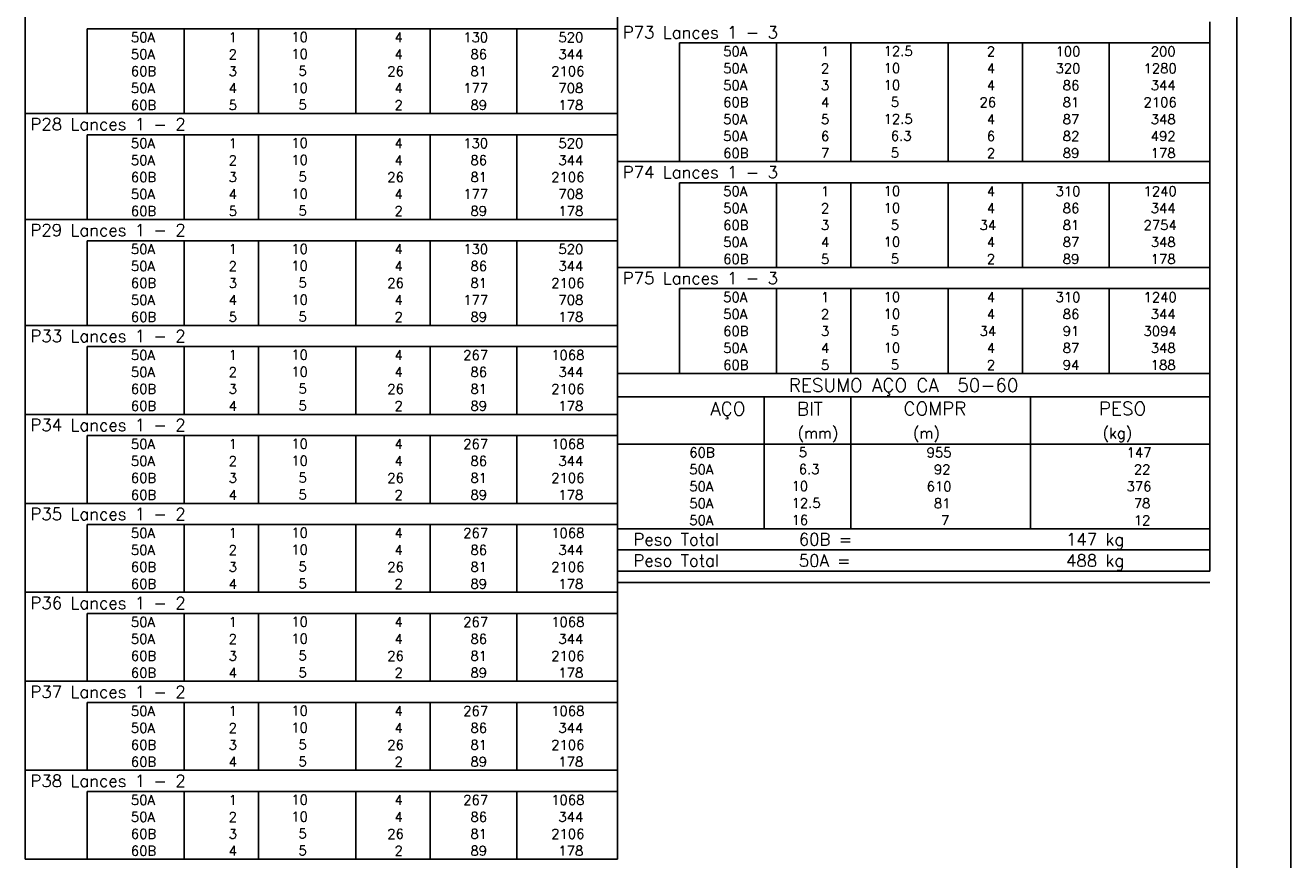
# Model space of a CAD drawing. Extents: x 0 to 119, y 0 to 84.
# Tile 15 of 19: x 95 to 119, y 31 to 47. Entities that reach past the tile are written whole.
import ezdxf

# ---------------------------------------------------------------- set-up
doc = ezdxf.new("R2010")
doc.units = 0
doc.header["$MEASUREMENT"] = 0
for name, color, linetype in [('1', 1, 'CONTINUOUS'), ('2', 2, 'CONTINUOUS'), ('8', 8, 'CONTINUOUS')]:
    doc.layers.add(name, color=color, linetype=linetype)
doc.styles.get("Standard").update_dxf_attribs({"font": 'ROMANS.SHX'})

msp = doc.modelspace()

# ---------------------------------------------------------------- linework, layer by layer
at = {"layer": '1', "linetype": 'Continuous'}
msp.add_line((118.9, 0), (118.9, 84.1), dxfattribs=at)
at = {"layer": '2', "linetype": 'Continuous'}
for p, q in [((95.4, 46.563), (95.4, 46.956)), ((106.4, 46.563), (106.4, 46.956)), ((95.4, 46.248), (95.4, 46.563)), ((106.4, 46.563), (96.55, 46.563)), ((96.55, 46.563), (96.55, 46.248)), ((98.35, 46.563), (98.35, 46.248)), ((99.73, 46.563), (99.73, 46.248)), ((101.54, 46.563), (101.54, 46.248)), ((102.92, 46.563), (102.92, 46.248)), ((104.53, 46.563), (104.53, 46.248)), ((106.4, 46.3), (106.4, 46.694)), ((106.4, 46.248), (106.4, 46.563)), ((117.4, 46.3), (117.4, 46.694)), ((106.4, 45.985), (106.4, 46.3)), ((117.4, 46.3), (107.55, 46.3)), ((107.55, 46.3), (107.55, 45.985)), ((109.35, 46.3), (109.35, 45.985)), ((110.73, 46.3), (110.73, 45.985)), ((112.54, 46.3), (112.54, 45.985)), ((113.92, 46.3), (113.92, 45.985)), ((115.53, 46.3), (115.53, 45.985)), ((117.4, 45.985), (117.4, 46.3)), ((95.4, 45.933), (95.4, 46.248)), ((96.55, 46.248), (96.55, 45.933)), ((98.35, 46.248), (98.35, 45.933)), ((99.73, 46.248), (99.73, 45.933)), ((101.54, 46.248), (101.54, 45.933)), ((102.92, 46.248), (102.92, 45.933)), ((104.53, 46.248), (104.53, 45.933)), ((106.4, 45.933), (106.4, 46.248)), ((95.4, 45.618), (95.4, 45.933)), ((96.55, 45.933), (96.55, 45.618)), ((98.35, 45.933), (98.35, 45.618)), ((99.73, 45.933), (99.73, 45.618)), ((101.54, 45.933), (101.54, 45.618)), ((102.92, 45.933), (102.92, 45.618)), ((104.53, 45.933), (104.53, 45.618)), ((106.4, 45.67), (106.4, 45.985)), ((106.4, 45.618), (106.4, 45.933)), ((107.55, 45.985), (107.55, 45.67)), ((109.35, 45.985), (109.35, 45.67)), ((110.73, 45.985), (110.73, 45.67)), ((112.54, 45.985), (112.54, 45.67)), ((113.92, 45.985), (113.92, 45.67)), ((115.53, 45.985), (115.53, 45.67)), ((117.4, 45.67), (117.4, 45.985)), ((95.4, 45.303), (95.4, 45.618)), ((96.55, 45.618), (96.55, 45.303)), ((98.35, 45.618), (98.35, 45.303)), ((99.73, 45.618), (99.73, 45.303)), ((101.54, 45.618), (101.54, 45.303)), ((102.92, 45.618), (102.92, 45.303)), ((104.53, 45.618), (104.53, 45.303)), ((106.4, 45.355), (106.4, 45.67)), ((106.4, 45.303), (106.4, 45.618)), ((107.55, 45.67), (107.55, 45.355)), ((109.35, 45.67), (109.35, 45.355)), ((110.73, 45.67), (110.73, 45.355)), ((112.54, 45.67), (112.54, 45.355)), ((113.92, 45.67), (113.92, 45.355)), ((115.53, 45.67), (115.53, 45.355)), ((117.4, 45.355), (117.4, 45.67)), ((106.4, 45.04), (106.4, 45.355)), ((107.55, 45.355), (107.55, 45.04)), ((109.35, 45.355), (109.35, 45.04)), ((110.73, 45.355), (110.73, 45.04)), ((112.54, 45.355), (112.54, 45.04)), ((113.92, 45.355), (113.92, 45.04)), ((115.53, 45.355), (115.53, 45.04)), ((117.4, 45.04), (117.4, 45.355)), ((95.4, 44.988), (95.4, 45.303)), ((96.55, 45.303), (96.55, 44.988)), ((98.35, 45.303), (98.35, 44.988)), ((99.73, 45.303), (99.73, 44.988)), ((101.54, 45.303), (101.54, 44.988)), ((102.92, 45.303), (102.92, 44.988)), ((104.53, 45.303), (104.53, 44.988)), ((106.4, 44.988), (106.4, 45.303)), ((95.4, 44.594), (95.4, 44.988)), ((95.4, 44.988), (106.4, 44.988)), ((106.4, 44.725), (106.4, 45.04)), ((106.4, 44.594), (106.4, 44.988)), ((107.55, 45.04), (107.55, 44.725)), ((109.35, 45.04), (109.35, 44.725)), ((110.73, 45.04), (110.73, 44.725)), ((112.54, 45.04), (112.54, 44.725)), ((113.92, 45.04), (113.92, 44.725)), ((115.53, 45.04), (115.53, 44.725)), ((117.4, 44.725), (117.4, 45.04)), ((106.4, 44.41), (106.4, 44.725)), ((107.55, 44.725), (107.55, 44.41)), ((109.35, 44.725), (109.35, 44.41)), ((110.73, 44.725), (110.73, 44.41)), ((112.54, 44.725), (112.54, 44.41)), ((113.92, 44.725), (113.92, 44.41)), ((115.53, 44.725), (115.53, 44.41)), ((117.4, 44.41), (117.4, 44.725)), ((95.4, 44.279), (95.4, 44.594)), ((106.4, 44.594), (96.55, 44.594)), ((96.55, 44.594), (96.55, 44.279)), ((98.35, 44.594), (98.35, 44.279)), ((99.73, 44.594), (99.73, 44.279)), ((101.54, 44.594), (101.54, 44.279)), ((102.92, 44.594), (102.92, 44.279)), ((104.53, 44.594), (104.53, 44.279)), ((106.4, 44.279), (106.4, 44.594)), ((95.4, 43.964), (95.4, 44.279)), ((96.55, 44.279), (96.55, 43.964)), ((98.35, 44.279), (98.35, 43.964)), ((99.73, 44.279), (99.73, 43.964)), ((101.54, 44.279), (101.54, 43.964)), ((102.92, 44.279), (102.92, 43.964)), ((104.53, 44.279), (104.53, 43.964)), ((106.4, 44.095), (106.4, 44.41)), ((106.4, 43.964), (106.4, 44.279)), ((107.55, 44.41), (107.55, 44.095)), ((109.35, 44.41), (109.35, 44.095)), ((110.73, 44.41), (110.73, 44.095)), ((112.54, 44.41), (112.54, 44.095)), ((113.92, 44.41), (113.92, 44.095)), ((115.53, 44.41), (115.53, 44.095)), ((117.4, 44.095), (117.4, 44.41)), ((95.4, 43.649), (95.4, 43.964)), ((96.55, 43.964), (96.55, 43.649)), ((98.35, 43.964), (98.35, 43.649)), ((99.73, 43.964), (99.73, 43.649)), ((101.54, 43.964), (101.54, 43.649)), ((102.92, 43.964), (102.92, 43.649)), ((104.53, 43.964), (104.53, 43.649)), ((106.4, 43.701), (106.4, 44.095)), ((106.4, 44.095), (117.4, 44.095)), ((106.4, 43.649), (106.4, 43.964)), ((117.4, 43.701), (117.4, 44.095)), ((95.4, 43.334), (95.4, 43.649)), ((96.55, 43.649), (96.55, 43.334)), ((98.35, 43.649), (98.35, 43.334)), ((99.73, 43.649), (99.73, 43.334)), ((101.54, 43.649), (101.54, 43.334)), ((102.92, 43.649), (102.92, 43.334)), ((104.53, 43.649), (104.53, 43.334)), ((106.4, 43.386), (106.4, 43.701)), ((106.4, 43.334), (106.4, 43.649)), ((117.4, 43.701), (107.55, 43.701)), ((107.55, 43.701), (107.55, 43.386)), ((109.35, 43.701), (109.35, 43.386)), ((110.73, 43.701), (110.73, 43.386)), ((112.54, 43.701), (112.54, 43.386)), ((113.92, 43.701), (113.92, 43.386)), ((115.53, 43.701), (115.53, 43.386)), ((117.4, 43.386), (117.4, 43.701)), ((95.4, 43.019), (95.4, 43.334)), ((96.55, 43.334), (96.55, 43.019)), ((98.35, 43.334), (98.35, 43.019)), ((99.73, 43.334), (99.73, 43.019)), ((101.54, 43.334), (101.54, 43.019)), ((102.92, 43.334), (102.92, 43.019)), ((104.53, 43.334), (104.53, 43.019)), ((106.4, 43.071), (106.4, 43.386)), ((106.4, 43.019), (106.4, 43.334)), ((107.55, 43.386), (107.55, 43.071)), ((109.35, 43.386), (109.35, 43.071)), ((110.73, 43.386), (110.73, 43.071)), ((112.54, 43.386), (112.54, 43.071)), ((113.92, 43.386), (113.92, 43.071)), ((115.53, 43.386), (115.53, 43.071)), ((117.4, 43.071), (117.4, 43.386)), ((95.4, 42.625), (95.4, 43.019)), ((95.4, 43.019), (106.4, 43.019)), ((106.4, 42.756), (106.4, 43.071)), ((106.4, 42.625), (106.4, 43.019)), ((107.55, 43.071), (107.55, 42.756)), ((109.35, 43.071), (109.35, 42.756)), ((110.73, 43.071), (110.73, 42.756)), ((112.54, 43.071), (112.54, 42.756)), ((113.92, 43.071), (113.92, 42.756)), ((115.53, 43.071), (115.53, 42.756)), ((117.4, 42.756), (117.4, 43.071)), ((95.4, 42.31), (95.4, 42.625)), ((106.4, 42.625), (96.55, 42.625)), ((96.55, 42.625), (96.55, 42.31)), ((98.35, 42.625), (98.35, 42.31)), ((99.73, 42.625), (99.73, 42.31)), ((101.54, 42.625), (101.54, 42.31)), ((102.92, 42.625), (102.92, 42.31)), ((104.53, 42.625), (104.53, 42.31)), ((106.4, 42.441), (106.4, 42.756)), ((106.4, 42.31), (106.4, 42.625)), ((107.55, 42.756), (107.55, 42.441)), ((109.35, 42.756), (109.35, 42.441)), ((110.73, 42.756), (110.73, 42.441)), ((112.54, 42.756), (112.54, 42.441)), ((113.92, 42.756), (113.92, 42.441)), ((115.53, 42.756), (115.53, 42.441)), ((117.4, 42.441), (117.4, 42.756)), ((95.4, 41.995), (95.4, 42.31)), ((96.55, 42.31), (96.55, 41.995)), ((98.35, 42.31), (98.35, 41.995)), ((99.73, 42.31), (99.73, 41.995)), ((101.54, 42.31), (101.54, 41.995)), ((102.92, 42.31), (102.92, 41.995)), ((104.53, 42.31), (104.53, 41.995)), ((106.4, 42.126), (106.4, 42.441)), ((106.4, 41.995), (106.4, 42.31)), ((107.55, 42.441), (107.55, 42.126)), ((109.35, 42.441), (109.35, 42.126)), ((110.73, 42.441), (110.73, 42.126)), ((112.54, 42.441), (112.54, 42.126)), ((113.92, 42.441), (113.92, 42.126)), ((115.53, 42.441), (115.53, 42.126)), ((117.4, 42.126), (117.4, 42.441)), ((106.4, 41.733), (106.4, 42.126)), ((106.4, 42.126), (117.4, 42.126)), ((117.4, 41.733), (117.4, 42.126)), ((95.4, 41.68), (95.4, 41.995)), ((96.55, 41.995), (96.55, 41.68)), ((98.35, 41.995), (98.35, 41.68)), ((99.73, 41.995), (99.73, 41.68)), ((101.54, 41.995), (101.54, 41.68)), ((102.92, 41.995), (102.92, 41.68)), ((104.53, 41.995), (104.53, 41.68)), ((106.4, 41.68), (106.4, 41.995)), ((95.4, 41.365), (95.4, 41.68)), ((96.55, 41.68), (96.55, 41.365)), ((98.35, 41.68), (98.35, 41.365)), ((99.73, 41.68), (99.73, 41.365)), ((101.54, 41.68), (101.54, 41.365)), ((102.92, 41.68), (102.92, 41.365)), ((104.53, 41.68), (104.53, 41.365)), ((106.4, 41.418), (106.4, 41.733)), ((106.4, 41.365), (106.4, 41.68)), ((117.4, 41.733), (107.55, 41.733)), ((107.55, 41.733), (107.55, 41.418)), ((109.35, 41.733), (109.35, 41.418)), ((110.73, 41.733), (110.73, 41.418)), ((112.54, 41.733), (112.54, 41.418)), ((113.92, 41.733), (113.92, 41.418)), ((115.53, 41.733), (115.53, 41.418)), ((117.4, 41.418), (117.4, 41.733)), ((95.4, 41.05), (95.4, 41.365)), ((96.55, 41.365), (96.55, 41.05)), ((98.35, 41.365), (98.35, 41.05)), ((99.73, 41.365), (99.73, 41.05)), ((101.54, 41.365), (101.54, 41.05)), ((102.92, 41.365), (102.92, 41.05)), ((104.53, 41.365), (104.53, 41.05)), ((106.4, 41.103), (106.4, 41.418)), ((106.4, 41.05), (106.4, 41.365)), ((107.55, 41.418), (107.55, 41.103)), ((109.35, 41.418), (109.35, 41.103)), ((110.73, 41.418), (110.73, 41.103)), ((112.54, 41.418), (112.54, 41.103)), ((113.92, 41.418), (113.92, 41.103)), ((115.53, 41.418), (115.53, 41.103)), ((117.4, 41.103), (117.4, 41.418)), ((95.4, 40.656), (95.4, 41.05)), ((95.4, 41.05), (106.4, 41.05)), ((106.4, 40.788), (106.4, 41.103)), ((106.4, 40.656), (106.4, 41.05)), ((107.55, 41.103), (107.55, 40.788)), ((109.35, 41.103), (109.35, 40.788)), ((110.73, 41.103), (110.73, 40.788)), ((112.54, 41.103), (112.54, 40.788)), ((113.92, 41.103), (113.92, 40.788)), ((115.53, 41.103), (115.53, 40.788)), ((117.4, 40.788), (117.4, 41.103)), ((95.4, 40.341), (95.4, 40.656)), ((106.4, 40.656), (96.55, 40.656)), ((96.55, 40.656), (96.55, 40.341)), ((98.35, 40.656), (98.35, 40.341)), ((99.73, 40.656), (99.73, 40.341)), ((101.54, 40.656), (101.54, 40.341)), ((102.92, 40.656), (102.92, 40.341)), ((104.53, 40.656), (104.53, 40.341)), ((106.4, 40.473), (106.4, 40.788)), ((106.4, 40.341), (106.4, 40.656)), ((107.55, 40.788), (107.55, 40.473)), ((109.35, 40.788), (109.35, 40.473)), ((110.73, 40.788), (110.73, 40.473)), ((112.54, 40.788), (112.54, 40.473)), ((113.92, 40.788), (113.92, 40.473)), ((115.53, 40.788), (115.53, 40.473)), ((117.4, 40.473), (117.4, 40.788)), ((106.4, 40.158), (106.4, 40.473)), ((107.55, 40.473), (107.55, 40.158)), ((109.35, 40.473), (109.35, 40.158)), ((110.73, 40.473), (110.73, 40.158)), ((112.54, 40.473), (112.54, 40.158)), ((113.92, 40.473), (113.92, 40.158)), ((115.53, 40.473), (115.53, 40.158)), ((117.4, 40.158), (117.4, 40.473)), ((95.4, 40.026), (95.4, 40.341)), ((96.55, 40.341), (96.55, 40.026)), ((98.35, 40.341), (98.35, 40.026)), ((99.73, 40.341), (99.73, 40.026)), ((101.54, 40.341), (101.54, 40.026)), ((102.92, 40.341), (102.92, 40.026)), ((104.53, 40.341), (104.53, 40.026)), ((106.4, 40.026), (106.4, 40.341)), ((95.4, 39.711), (95.4, 40.026)), ((96.55, 40.026), (96.55, 39.711)), ((98.35, 40.026), (98.35, 39.711)), ((99.73, 40.026), (99.73, 39.711)), ((101.54, 40.026), (101.54, 39.711)), ((102.92, 40.026), (102.92, 39.711)), ((104.53, 40.026), (104.53, 39.711)), ((106.4, 40.158), (117.4, 40.158)), ((106.4, 40.158), (117.4, 40.158)), ((106.4, 39.711), (106.4, 40.026)), ((117.4, 40.158), (117.4, 38.845)), ((106.4, 39.72), (117.4, 39.72)), ((109.12, 38.845), (109.12, 39.72)), ((110.73, 38.845), (110.73, 39.72)), ((114.065, 38.845), (114.065, 39.72)), ((95.4, 39.396), (95.4, 39.711)), ((96.55, 39.711), (96.55, 39.396)), ((98.35, 39.711), (98.35, 39.396)), ((99.73, 39.711), (99.73, 39.396)), ((101.54, 39.711), (101.54, 39.396)), ((102.92, 39.711), (102.92, 39.396)), ((104.53, 39.711), (104.53, 39.396)), ((106.4, 39.396), (106.4, 39.711)), ((95.4, 39.003), (95.4, 39.396)), ((95.4, 39.396), (106.4, 39.396)), ((106.4, 39.003), (106.4, 39.396)), ((106.4, 39.158), (106.4, 37.845)), ((95.4, 38.688), (95.4, 39.003)), ((106.4, 39.003), (96.55, 39.003)), ((96.55, 39.003), (96.55, 38.688)), ((98.35, 39.003), (98.35, 38.688)), ((99.73, 39.003), (99.73, 38.688)), ((101.54, 39.003), (101.54, 38.688)), ((102.92, 39.003), (102.92, 38.688)), ((104.53, 39.003), (104.53, 38.688)), ((106.4, 38.688), (106.4, 39.003)), ((106.4, 38.845), (117.4, 38.845)), ((109.12, 38.845), (109.12, 38.53)), ((110.73, 38.53), (110.73, 38.845)), ((114.065, 38.845), (114.065, 38.53)), ((117.4, 38.53), (117.4, 38.845)), ((95.4, 38.373), (95.4, 38.688)), ((96.55, 38.688), (96.55, 38.373)), ((98.35, 38.688), (98.35, 38.373)), ((99.73, 38.688), (99.73, 38.373)), ((101.54, 38.688), (101.54, 38.373)), ((102.92, 38.688), (102.92, 38.373)), ((104.53, 38.688), (104.53, 38.373)), ((106.4, 38.373), (106.4, 38.688)), ((95.4, 38.058), (95.4, 38.373)), ((96.55, 38.373), (96.55, 38.058)), ((98.35, 38.373), (98.35, 38.058)), ((99.73, 38.373), (99.73, 38.058)), ((101.54, 38.373), (101.54, 38.058)), ((102.92, 38.373), (102.92, 38.058)), ((104.53, 38.373), (104.53, 38.058)), ((106.4, 38.058), (106.4, 38.373)), ((109.12, 38.53), (109.12, 38.215)), ((110.73, 38.215), (110.73, 38.53)), ((114.065, 38.53), (114.065, 38.215)), ((117.4, 38.215), (117.4, 38.53)), ((109.12, 38.215), (109.12, 37.9)), ((110.73, 37.9), (110.73, 38.215)), ((114.065, 38.215), (114.065, 37.9)), ((117.4, 37.9), (117.4, 38.215)), ((95.4, 37.743), (95.4, 38.058)), ((96.55, 38.058), (96.55, 37.743)), ((98.35, 38.058), (98.35, 37.743)), ((99.73, 38.058), (99.73, 37.743)), ((101.54, 38.058), (101.54, 37.743)), ((102.92, 38.058), (102.92, 37.743)), ((104.53, 38.058), (104.53, 37.743)), ((106.4, 37.743), (106.4, 38.058)), ((106.4, 37.53), (106.4, 37.845)), ((109.12, 37.9), (109.12, 37.585)), ((110.73, 37.585), (110.73, 37.9)), ((114.065, 37.9), (114.065, 37.585)), ((117.4, 37.585), (117.4, 37.9)), ((95.4, 37.349), (95.4, 37.743)), ((95.4, 37.743), (106.4, 37.743)), ((106.4, 37.349), (106.4, 37.743)), ((106.4, 37.215), (106.4, 37.53)), ((109.12, 37.585), (109.12, 37.27)), ((110.73, 37.27), (110.73, 37.585)), ((114.065, 37.585), (114.065, 37.27)), ((117.4, 37.27), (117.4, 37.585)), ((95.4, 37.034), (95.4, 37.349)), ((106.4, 37.349), (96.55, 37.349)), ((96.55, 37.349), (96.55, 37.034)), ((98.35, 37.349), (98.35, 37.034)), ((99.73, 37.349), (99.73, 37.034)), ((101.54, 37.349), (101.54, 37.034)), ((102.92, 37.349), (102.92, 37.034)), ((104.53, 37.349), (104.53, 37.034)), ((106.4, 37.034), (106.4, 37.349)), ((106.4, 37.27), (117.4, 37.27)), ((106.4, 36.9), (106.4, 37.215)), ((117.4, 36.876), (117.4, 37.27)), ((95.4, 36.719), (95.4, 37.034)), ((96.55, 37.034), (96.55, 36.719)), ((98.35, 37.034), (98.35, 36.719)), ((99.73, 37.034), (99.73, 36.719)), ((101.54, 37.034), (101.54, 36.719)), ((102.92, 37.034), (102.92, 36.719)), ((104.53, 37.034), (104.53, 36.719)), ((106.4, 36.719), (106.4, 37.034)), ((106.4, 36.585), (106.4, 36.9)), ((95.4, 36.404), (95.4, 36.719)), ((96.55, 36.719), (96.55, 36.404)), ((98.35, 36.719), (98.35, 36.404)), ((99.73, 36.719), (99.73, 36.404)), ((101.54, 36.719), (101.54, 36.404)), ((102.92, 36.719), (102.92, 36.404)), ((104.53, 36.719), (104.53, 36.404)), ((117.4, 36.876), (106.4, 36.876)), ((106.4, 36.876), (117.4, 36.876)), ((106.4, 36.404), (106.4, 36.719)), ((117.4, 36.483), (117.4, 36.876)), ((106.4, 36.27), (106.4, 36.585)), ((117.4, 36.483), (106.4, 36.483)), ((106.4, 36.483), (117.4, 36.483)), ((95.4, 36.089), (95.4, 36.404)), ((96.55, 36.404), (96.55, 36.089)), ((98.35, 36.404), (98.35, 36.089)), ((99.73, 36.404), (99.73, 36.089)), ((101.54, 36.404), (101.54, 36.089)), ((102.92, 36.404), (102.92, 36.089)), ((104.53, 36.404), (104.53, 36.089)), ((106.4, 36.089), (106.4, 36.404)), ((106.4, 36.27), (117.4, 36.27)), ((106.4, 35.876), (106.4, 36.27)), ((95.4, 35.695), (95.4, 36.089)), ((95.4, 36.089), (106.4, 36.089)), ((106.4, 35.695), (106.4, 36.089)), ((106.4, 35.483), (106.4, 35.876)), ((95.4, 35.38), (95.4, 35.695)), ((106.4, 35.695), (96.55, 35.695)), ((96.55, 35.695), (96.55, 35.38)), ((98.35, 35.695), (98.35, 35.38)), ((99.73, 35.695), (99.73, 35.38)), ((101.54, 35.695), (101.54, 35.38)), ((102.92, 35.695), (102.92, 35.38)), ((104.53, 35.695), (104.53, 35.38)), ((106.4, 35.38), (106.4, 35.695)), ((95.4, 35.065), (95.4, 35.38)), ((96.55, 35.38), (96.55, 35.065)), ((98.35, 35.38), (98.35, 35.065)), ((99.73, 35.38), (99.73, 35.065)), ((101.54, 35.38), (101.54, 35.065)), ((102.92, 35.38), (102.92, 35.065)), ((104.53, 35.38), (104.53, 35.065)), ((106.4, 35.065), (106.4, 35.38)), ((95.4, 34.75), (95.4, 35.065)), ((96.55, 35.065), (96.55, 34.75)), ((98.35, 35.065), (98.35, 34.75)), ((99.73, 35.065), (99.73, 34.75)), ((101.54, 35.065), (101.54, 34.75)), ((102.92, 35.065), (102.92, 34.75)), ((104.53, 35.065), (104.53, 34.75)), ((106.4, 34.75), (106.4, 35.065)), ((95.4, 34.435), (95.4, 34.75)), ((96.55, 34.75), (96.55, 34.435)), ((98.35, 34.75), (98.35, 34.435)), ((99.73, 34.75), (99.73, 34.435)), ((101.54, 34.75), (101.54, 34.435)), ((102.92, 34.75), (102.92, 34.435)), ((104.53, 34.75), (104.53, 34.435)), ((106.4, 34.435), (106.4, 34.75)), ((95.4, 34.041), (95.4, 34.435)), ((95.4, 34.435), (106.4, 34.435)), ((106.4, 34.041), (106.4, 34.435)), ((95.4, 33.726), (95.4, 34.041)), ((106.4, 34.041), (96.55, 34.041)), ((96.55, 34.041), (96.55, 33.726)), ((98.35, 34.041), (98.35, 33.726)), ((99.73, 34.041), (99.73, 33.726)), ((101.54, 34.041), (101.54, 33.726)), ((102.92, 34.041), (102.92, 33.726)), ((104.53, 34.041), (104.53, 33.726)), ((106.4, 33.726), (106.4, 34.041)), ((95.4, 33.411), (95.4, 33.726)), ((96.55, 33.726), (96.55, 33.411)), ((98.35, 33.726), (98.35, 33.411)), ((99.73, 33.726), (99.73, 33.411)), ((101.54, 33.726), (101.54, 33.411)), ((102.92, 33.726), (102.92, 33.411)), ((104.53, 33.726), (104.53, 33.411)), ((106.4, 33.411), (106.4, 33.726)), ((95.4, 33.096), (95.4, 33.411)), ((96.55, 33.411), (96.55, 33.096)), ((98.35, 33.411), (98.35, 33.096)), ((99.73, 33.411), (99.73, 33.096)), ((101.54, 33.411), (101.54, 33.096)), ((102.92, 33.411), (102.92, 33.096)), ((104.53, 33.411), (104.53, 33.096)), ((106.4, 33.096), (106.4, 33.411)), ((95.4, 32.781), (95.4, 33.096)), ((96.55, 33.096), (96.55, 32.781)), ((98.35, 33.096), (98.35, 32.781)), ((99.73, 33.096), (99.73, 32.781)), ((101.54, 33.096), (101.54, 32.781)), ((102.92, 33.096), (102.92, 32.781)), ((104.53, 33.096), (104.53, 32.781)), ((106.4, 32.781), (106.4, 33.096)), ((95.4, 32.388), (95.4, 32.781)), ((95.4, 32.781), (106.4, 32.781)), ((106.4, 32.388), (106.4, 32.781)), ((95.4, 32.073), (95.4, 32.388)), ((106.4, 32.388), (96.55, 32.388)), ((96.55, 32.388), (96.55, 32.073)), ((98.35, 32.388), (98.35, 32.073)), ((99.73, 32.388), (99.73, 32.073)), ((101.54, 32.388), (101.54, 32.073)), ((102.92, 32.388), (102.92, 32.073)), ((104.53, 32.388), (104.53, 32.073)), ((106.4, 32.073), (106.4, 32.388)), ((95.4, 31.758), (95.4, 32.073)), ((96.55, 32.073), (96.55, 31.758)), ((98.35, 32.073), (98.35, 31.758)), ((99.73, 32.073), (99.73, 31.758)), ((101.54, 32.073), (101.54, 31.758)), ((102.92, 32.073), (102.92, 31.758)), ((104.53, 32.073), (104.53, 31.758)), ((106.4, 31.758), (106.4, 32.073)), ((95.4, 31.443), (95.4, 31.758)), ((96.55, 31.758), (96.55, 31.443)), ((98.35, 31.758), (98.35, 31.443)), ((99.73, 31.758), (99.73, 31.443)), ((101.54, 31.758), (101.54, 31.443)), ((102.92, 31.758), (102.92, 31.443)), ((104.53, 31.758), (104.53, 31.443)), ((106.4, 31.443), (106.4, 31.758)), ((95.4, 31.128), (95.4, 31.443)), ((96.55, 31.443), (96.55, 31.128)), ((98.35, 31.443), (98.35, 31.128)), ((99.73, 31.443), (99.73, 31.128)), ((101.54, 31.443), (101.54, 31.128)), ((102.92, 31.443), (102.92, 31.128)), ((104.53, 31.443), (104.53, 31.128)), ((106.4, 31.128), (106.4, 31.443)), ((95.4, 31.128), (106.4, 31.128))]:
    msp.add_line(p, q, dxfattribs=at)
at = {"layer": '8', "linetype": 'Continuous'}
msp.add_line((117.9, 1), (117.9, 83.1), dxfattribs=at)

# ---------------------------------------------------------------- texts
at = {"layer": '2', "linetype": 'Continuous'}
for s, height, p in [('P73 Lances 1 - 3', 0.225, (106.496, 46.384)), ('     50A', 0.18, (96.69, 46.315)), ('  1', 0.18, (98.93, 46.315)), ('   10  ', 0.18, (99.937, 46.32)), ('    4', 0.18, (101.72, 46.315)), ('   130', 0.18, (103.13, 46.315)), ('    520', 0.18, (104.764, 46.315)), ('     50A', 0.18, (96.69, 46)), ('  2', 0.18, (98.93, 46)), ('   10  ', 0.18, (99.937, 46.005)), ('    4', 0.18, (101.72, 46)), ('    86', 0.18, (103.13, 46)), ('    344', 0.18, (104.764, 46)), ('     50A', 0.18, (107.69, 46.053)), ('  1', 0.18, (109.93, 46.053)), ('   12.5', 0.18, (110.937, 46.058)), ('    2', 0.18, (112.72, 46.053)), ('   100', 0.18, (114.13, 46.053)), ('    200', 0.18, (115.764, 46.053)), ('     60B', 0.18, (96.69, 45.685)), ('  3', 0.18, (98.93, 45.685)), ('    5  ', 0.18, (99.937, 45.69)), ('   26', 0.18, (101.72, 45.685)), ('    81', 0.18, (103.13, 45.685)), ('   2106', 0.18, (104.764, 45.685)), ('     50A', 0.18, (107.69, 45.738)), ('  2', 0.18, (109.93, 45.738)), ('   10  ', 0.18, (110.937, 45.743)), ('    4', 0.18, (112.72, 45.738)), ('   320', 0.18, (114.13, 45.738)), ('   1280', 0.18, (115.764, 45.738)), ('     50A', 0.18, (107.69, 45.423)), ('  3', 0.18, (109.93, 45.423)), ('   10  ', 0.18, (110.937, 45.428)), ('    4', 0.18, (112.72, 45.423)), ('    86', 0.18, (114.13, 45.423)), ('    344', 0.18, (115.764, 45.423)), ('     50A', 0.18, (96.69, 45.37)), ('  4', 0.18, (98.93, 45.37)), ('   10  ', 0.18, (99.937, 45.375)), ('    4', 0.18, (101.72, 45.37)), ('   177', 0.18, (103.13, 45.37)), ('    708', 0.18, (104.764, 45.37)), ('     60B', 0.18, (96.69, 45.055)), ('  5', 0.18, (98.93, 45.055)), ('    5  ', 0.18, (99.937, 45.06)), ('    2', 0.18, (101.72, 45.055)), ('    89', 0.18, (103.13, 45.055)), ('    178', 0.18, (104.764, 45.055)), ('     60B', 0.18, (107.69, 45.108)), ('  4', 0.18, (109.93, 45.108)), ('    5  ', 0.18, (110.937, 45.113)), ('   26', 0.18, (112.72, 45.108)), ('    81', 0.18, (114.13, 45.108)), ('   2106', 0.18, (115.764, 45.108)), ('P28 Lances 1 - 2', 0.225, (95.496, 44.678)), ('     50A', 0.18, (107.69, 44.793)), ('  5', 0.18, (109.93, 44.793)), ('   12.5', 0.18, (110.937, 44.798)), ('    4', 0.18, (112.72, 44.793)), ('    87', 0.18, (114.13, 44.793)), ('    348', 0.18, (115.764, 44.793)), ('     50A', 0.18, (107.69, 44.478)), ('  6', 0.18, (109.93, 44.478)), ('    6.3', 0.18, (110.937, 44.483)), ('    6', 0.18, (112.72, 44.478)), ('    82', 0.18, (114.13, 44.478)), ('    492', 0.18, (115.764, 44.478)), ('     50A', 0.18, (96.69, 44.346)), ('  1', 0.18, (98.93, 44.346)), ('   10  ', 0.18, (99.937, 44.352)), ('    4', 0.18, (101.72, 44.346)), ('   130', 0.18, (103.13, 44.346)), ('    520', 0.18, (104.764, 44.346)), ('     50A', 0.18, (96.69, 44.031)), ('  2', 0.18, (98.93, 44.031)), ('   10  ', 0.18, (99.937, 44.037)), ('    4', 0.18, (101.72, 44.031)), ('    86', 0.18, (103.13, 44.031)), ('    344', 0.18, (104.764, 44.031)), ('     60B', 0.18, (107.69, 44.163)), ('  7', 0.18, (109.93, 44.163)), ('    5  ', 0.18, (110.937, 44.168)), ('    2', 0.18, (112.72, 44.163)), ('    89', 0.18, (114.13, 44.163)), ('    178', 0.18, (115.764, 44.163)), ('P74 Lances 1 - 3', 0.225, (106.496, 43.786)), ('     60B', 0.18, (96.69, 43.716)), ('  3', 0.18, (98.93, 43.716)), ('    5  ', 0.18, (99.937, 43.722)), ('   26', 0.18, (101.72, 43.716)), ('    81', 0.18, (103.13, 43.716)), ('   2106', 0.18, (104.764, 43.716)), ('     50A', 0.18, (96.69, 43.401)), ('  4', 0.18, (98.93, 43.401)), ('   10  ', 0.18, (99.937, 43.407)), ('    4', 0.18, (101.72, 43.401)), ('   177', 0.18, (103.13, 43.401)), ('    708', 0.18, (104.764, 43.401)), ('     50A', 0.18, (107.69, 43.454)), ('  1', 0.18, (109.93, 43.454)), ('   10  ', 0.18, (110.937, 43.459)), ('    4', 0.18, (112.72, 43.454)), ('   310', 0.18, (114.13, 43.454)), ('   1240', 0.18, (115.764, 43.454)), ('     60B', 0.18, (96.69, 43.086)), ('  5', 0.18, (98.93, 43.086)), ('    5  ', 0.18, (99.937, 43.092)), ('    2', 0.18, (101.72, 43.086)), ('    89', 0.18, (103.13, 43.086)), ('    178', 0.18, (104.764, 43.086)), ('     50A', 0.18, (107.69, 43.139)), ('  2', 0.18, (109.93, 43.139)), ('   10  ', 0.18, (110.937, 43.144)), ('    4', 0.18, (112.72, 43.139)), ('    86', 0.18, (114.13, 43.139)), ('    344', 0.18, (115.764, 43.139)), ('     60B', 0.18, (107.69, 42.824)), ('  3', 0.18, (109.93, 42.824)), ('    5  ', 0.18, (110.937, 42.829)), ('   34', 0.18, (112.72, 42.824)), ('    81', 0.18, (114.13, 42.824)), ('   2754', 0.18, (115.764, 42.824)), ('P29 Lances 1 - 2', 0.225, (95.496, 42.709)), ('     50A', 0.18, (96.69, 42.378)), ('  1', 0.18, (98.93, 42.378)), ('   10  ', 0.18, (99.937, 42.383)), ('    4', 0.18, (101.72, 42.378)), ('   130', 0.18, (103.13, 42.378)), ('    520', 0.18, (104.764, 42.378)), ('     50A', 0.18, (107.69, 42.509)), ('  4', 0.18, (109.93, 42.509)), ('   10  ', 0.18, (110.937, 42.514)), ('    4', 0.18, (112.72, 42.509)), ('    87', 0.18, (114.13, 42.509)), ('    348', 0.18, (115.764, 42.509)), ('     60B', 0.18, (107.69, 42.194)), ('  5', 0.18, (109.93, 42.194)), ('    5  ', 0.18, (110.937, 42.199)), ('    2', 0.18, (112.72, 42.194)), ('    89', 0.18, (114.13, 42.194)), ('    178', 0.18, (115.764, 42.194)), ('     50A', 0.18, (96.69, 42.063)), ('  2', 0.18, (98.93, 42.063)), ('   10  ', 0.18, (99.937, 42.068)), ('    4', 0.18, (101.72, 42.063)), ('    86', 0.18, (103.13, 42.063)), ('    344', 0.18, (104.764, 42.063)), ('     60B', 0.18, (96.69, 41.748)), ('  3', 0.18, (98.93, 41.748)), ('    5  ', 0.18, (99.937, 41.753)), ('   26', 0.18, (101.72, 41.748)), ('    81', 0.18, (103.13, 41.748)), ('   2106', 0.18, (104.764, 41.748)), ('P75 Lances 1 - 3', 0.225, (106.496, 41.817)), ('     50A', 0.18, (96.69, 41.433)), ('  4', 0.18, (98.93, 41.433)), ('   10  ', 0.18, (99.937, 41.438)), ('    4', 0.18, (101.72, 41.433)), ('   177', 0.18, (103.13, 41.433)), ('    708', 0.18, (104.764, 41.433)), ('     50A', 0.18, (107.69, 41.485)), ('  1', 0.18, (109.93, 41.485)), ('   10  ', 0.18, (110.937, 41.49)), ('    4', 0.18, (112.72, 41.485)), ('   310', 0.18, (114.13, 41.485)), ('   1240', 0.18, (115.764, 41.485)), ('     60B', 0.18, (96.69, 41.118)), ('  5', 0.18, (98.93, 41.118)), ('    5  ', 0.18, (99.937, 41.123)), ('    2', 0.18, (101.72, 41.118)), ('    89', 0.18, (103.13, 41.118)), ('    178', 0.18, (104.764, 41.118)), ('     50A', 0.18, (107.69, 41.17)), ('  2', 0.18, (109.93, 41.17)), ('   10  ', 0.18, (110.937, 41.175)), ('    4', 0.18, (112.72, 41.17)), ('    86', 0.18, (114.13, 41.17)), ('    344', 0.18, (115.764, 41.17)), ('P33 Lances 1 - 2', 0.225, (95.496, 40.741)), ('     60B', 0.18, (107.69, 40.855)), ('  3', 0.18, (109.93, 40.855)), ('    5  ', 0.18, (110.937, 40.86)), ('   34', 0.18, (112.72, 40.855)), ('    91', 0.18, (114.13, 40.855)), ('   3094', 0.18, (115.764, 40.855)), ('     50A', 0.18, (107.69, 40.54)), ('  4', 0.18, (109.93, 40.54)), ('   10  ', 0.18, (110.937, 40.545)), ('    4', 0.18, (112.72, 40.54)), ('    87', 0.18, (114.13, 40.54)), ('    348', 0.18, (115.764, 40.54)), ('     50A', 0.18, (96.69, 40.409)), ('  1', 0.18, (98.93, 40.409)), ('   10  ', 0.18, (99.937, 40.414)), ('    4', 0.18, (101.72, 40.409)), ('   267', 0.18, (103.13, 40.409)), ('   1068', 0.18, (104.764, 40.409)), ('     50A', 0.18, (96.69, 40.094)), ('  2', 0.18, (98.93, 40.094)), ('   10  ', 0.18, (99.937, 40.099)), ('    4', 0.18, (101.72, 40.094)), ('    86', 0.18, (103.13, 40.094)), ('    344', 0.18, (104.764, 40.094)), ('     60B', 0.18, (107.69, 40.225)), ('  5', 0.18, (109.93, 40.225)), ('    5  ', 0.18, (110.937, 40.23)), ('    2', 0.18, (112.72, 40.225)), ('    94', 0.18, (114.13, 40.225)), ('    188', 0.18, (115.764, 40.225)), ('     60B', 0.18, (96.69, 39.779)), ('  3', 0.18, (98.93, 39.779)), ('    5  ', 0.18, (99.937, 39.784)), ('   26', 0.18, (101.72, 39.779)), ('    81', 0.18, (103.13, 39.779)), ('   2106', 0.18, (104.764, 39.779)), ('RESUMO AÇO CA  50-60', 0.25, (109.58, 39.814)), ('     60B', 0.18, (96.69, 39.464)), ('  4', 0.18, (98.93, 39.464)), ('    5  ', 0.18, (99.937, 39.469)), ('    2', 0.18, (101.72, 39.464)), ('    89', 0.18, (103.13, 39.464)), ('    178', 0.18, (104.764, 39.464)), ('AÇO', 0.25, (108.12, 39.376)), ('BIT', 0.25, (109.73, 39.376)), ('COMPR', 0.25, (111.709, 39.38)), ('PESO', 0.25, (115.338, 39.38)), ('P34 Lances 1 - 2', 0.225, (95.496, 39.087)), ('(mm)', 0.2, (109.744, 38.949)), ('(m)', 0.2, (111.886, 38.949)), ('(kg)', 0.2, (115.406, 38.949)), ('     50A', 0.18, (96.69, 38.755)), ('  1', 0.18, (98.93, 38.755)), ('   10  ', 0.18, (99.937, 38.76)), ('    4', 0.18, (101.72, 38.755)), ('   267', 0.18, (103.13, 38.755)), ('   1068', 0.18, (104.764, 38.755)), ('     60B', 0.18, (107.06, 38.598)), ('    5  ', 0.18, (109.227, 38.603)), ('     955', 0.18, (111.468, 38.598)), ('    147', 0.18, (115.315, 38.598)), ('     50A', 0.18, (96.69, 38.44)), ('  2', 0.18, (98.93, 38.44)), ('   10  ', 0.18, (99.937, 38.445)), ('    4', 0.18, (101.72, 38.44)), ('    86', 0.18, (103.13, 38.44)), ('    344', 0.18, (104.764, 38.44)), ('     60B', 0.18, (96.69, 38.125)), ('  3', 0.18, (98.93, 38.125)), ('    5  ', 0.18, (99.937, 38.13)), ('   26', 0.18, (101.72, 38.125)), ('    81', 0.18, (103.13, 38.125)), ('   2106', 0.18, (104.764, 38.125)), ('     50A', 0.18, (107.06, 38.283)), ('    6.3', 0.18, (109.227, 38.288)), ('      92', 0.18, (111.468, 38.283)), ('     22', 0.18, (115.315, 38.283)), ('     50A', 0.18, (107.06, 37.968)), ('   10  ', 0.18, (109.227, 37.973)), ('     610', 0.18, (111.468, 37.968)), ('    376', 0.18, (115.315, 37.968)), ('     60B', 0.18, (96.69, 37.81)), ('  4', 0.18, (98.93, 37.81)), ('    5  ', 0.18, (99.937, 37.815)), ('    2', 0.18, (101.72, 37.81)), ('    89', 0.18, (103.13, 37.81)), ('    178', 0.18, (104.764, 37.81)), ('     50A', 0.18, (107.06, 37.653)), ('   12.5', 0.18, (109.227, 37.658)), ('      81', 0.18, (111.468, 37.653)), ('     78', 0.18, (115.315, 37.653)), ('P35 Lances 1 - 2', 0.225, (95.496, 37.433)), ('     50A', 0.18, (107.06, 37.338)), ('   16  ', 0.18, (109.227, 37.343)), ('       7', 0.18, (111.468, 37.338)), ('     12', 0.18, (115.315, 37.338)), ('     50A', 0.18, (96.69, 37.101)), ('  1', 0.18, (98.93, 37.101)), ('   10  ', 0.18, (99.937, 37.107)), ('    4', 0.18, (101.72, 37.101)), ('   267', 0.18, (103.13, 37.101)), ('   1068', 0.18, (104.764, 37.101)), ('Peso Total        60B =', 0.225, (106.693, 36.961)), ('    147 kg', 0.225, (114.057, 36.961)), ('     50A', 0.18, (96.69, 36.786)), ('  2', 0.18, (98.93, 36.786)), ('   10  ', 0.18, (99.937, 36.792)), ('    4', 0.18, (101.72, 36.786)), ('    86', 0.18, (103.13, 36.786)), ('    344', 0.18, (104.764, 36.786)), ('Peso Total        50A =', 0.225, (106.693, 36.567)), ('    488 kg', 0.225, (114.057, 36.567)), ('     60B', 0.18, (96.69, 36.471)), ('  3', 0.18, (98.93, 36.471)), ('    5  ', 0.18, (99.937, 36.477)), ('   26', 0.18, (101.72, 36.471)), ('    81', 0.18, (103.13, 36.471)), ('   2106', 0.18, (104.764, 36.471)), ('     60B', 0.18, (96.69, 36.156)), ('  4', 0.18, (98.93, 36.156)), ('    5  ', 0.18, (99.937, 36.162)), ('    2', 0.18, (101.72, 36.156)), ('    89', 0.18, (103.13, 36.156)), ('    178', 0.18, (104.764, 36.156)), ('P36 Lances 1 - 2', 0.225, (95.496, 35.779)), ('     50A', 0.18, (96.69, 35.448)), ('  1', 0.18, (98.93, 35.448)), ('   10  ', 0.18, (99.937, 35.453)), ('    4', 0.18, (101.72, 35.448)), ('   267', 0.18, (103.13, 35.448)), ('   1068', 0.18, (104.764, 35.448)), ('     50A', 0.18, (96.69, 35.133)), ('  2', 0.18, (98.93, 35.133)), ('   10  ', 0.18, (99.937, 35.138)), ('    4', 0.18, (101.72, 35.133)), ('    86', 0.18, (103.13, 35.133)), ('    344', 0.18, (104.764, 35.133)), ('     60B', 0.18, (96.69, 34.818)), ('  3', 0.18, (98.93, 34.818)), ('    5  ', 0.18, (99.937, 34.823)), ('   26', 0.18, (101.72, 34.818)), ('    81', 0.18, (103.13, 34.818)), ('   2106', 0.18, (104.764, 34.818)), ('     60B', 0.18, (96.69, 34.503)), ('  4', 0.18, (98.93, 34.503)), ('    5  ', 0.18, (99.937, 34.508)), ('    2', 0.18, (101.72, 34.503)), ('    89', 0.18, (103.13, 34.503)), ('    178', 0.18, (104.764, 34.503)), ('P37 Lances 1 - 2', 0.225, (95.496, 34.126)), ('     50A', 0.18, (96.69, 33.794)), ('  1', 0.18, (98.93, 33.794)), ('   10  ', 0.18, (99.937, 33.799)), ('    4', 0.18, (101.72, 33.794)), ('   267', 0.18, (103.13, 33.794)), ('   1068', 0.18, (104.764, 33.794)), ('     50A', 0.18, (96.69, 33.479)), ('  2', 0.18, (98.93, 33.479)), ('   10  ', 0.18, (99.937, 33.484)), ('    4', 0.18, (101.72, 33.479)), ('    86', 0.18, (103.13, 33.479)), ('    344', 0.18, (104.764, 33.479)), ('     60B', 0.18, (96.69, 33.164)), ('  3', 0.18, (98.93, 33.164)), ('    5  ', 0.18, (99.937, 33.169)), ('   26', 0.18, (101.72, 33.164)), ('    81', 0.18, (103.13, 33.164)), ('   2106', 0.18, (104.764, 33.164)), ('     60B', 0.18, (96.69, 32.849)), ('  4', 0.18, (98.93, 32.849)), ('    5  ', 0.18, (99.937, 32.854)), ('    2', 0.18, (101.72, 32.849)), ('    89', 0.18, (103.13, 32.849)), ('    178', 0.18, (104.764, 32.849)), ('P38 Lances 1 - 2', 0.225, (95.496, 32.472)), ('     50A', 0.18, (96.69, 32.14)), ('  1', 0.18, (98.93, 32.14)), ('   10  ', 0.18, (99.937, 32.145)), ('    4', 0.18, (101.72, 32.14)), ('   267', 0.18, (103.13, 32.14)), ('   1068', 0.18, (104.764, 32.14)), ('     50A', 0.18, (96.69, 31.825)), ('  2', 0.18, (98.93, 31.825)), ('   10  ', 0.18, (99.937, 31.83)), ('    4', 0.18, (101.72, 31.825)), ('    86', 0.18, (103.13, 31.825)), ('    344', 0.18, (104.764, 31.825)), ('     60B', 0.18, (96.69, 31.51)), ('  3', 0.18, (98.93, 31.51)), ('    5  ', 0.18, (99.937, 31.515)), ('   26', 0.18, (101.72, 31.51)), ('    81', 0.18, (103.13, 31.51)), ('   2106', 0.18, (104.764, 31.51)), ('     60B', 0.18, (96.69, 31.195)), ('  4', 0.18, (98.93, 31.195)), ('    5  ', 0.18, (99.937, 31.2)), ('    2', 0.18, (101.72, 31.195)), ('    89', 0.18, (103.13, 31.195)), ('    178', 0.18, (104.764, 31.195))]:
    msp.add_text(s, height=height, dxfattribs=at).set_placement(p)

doc.saveas('drawing.dxf')
